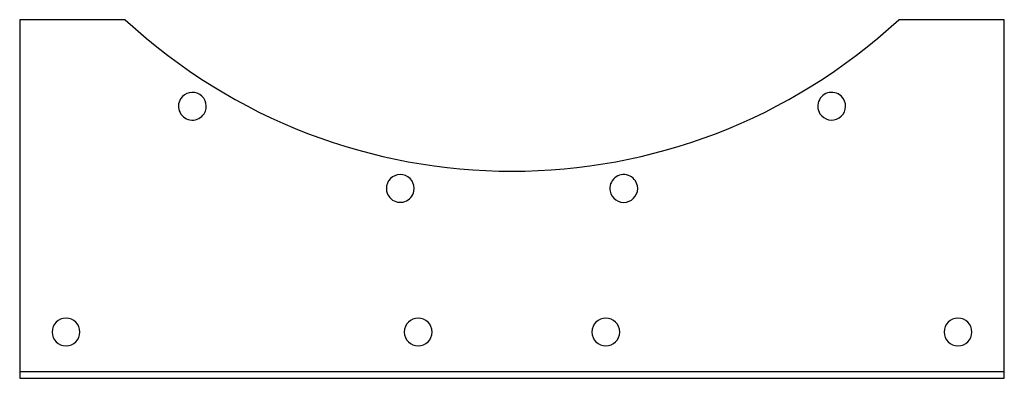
# Model space of a CAD drawing. Header units: millimetres. Extents: x -212 to 212, y -78 to 78.
import ezdxf

# ---------------------------------------------------------------- set-up
doc = ezdxf.new("R2010")
doc.units = ezdxf.units.MM
doc.layers.add('HIDDEN', color=7, linetype='Continuous')
doc.layers.add('THICK', color=7, linetype='Continuous')

msp = doc.modelspace()

# ---------------------------------------------------------------- linework, layer by layer
at = {"layer": 'HIDDEN'}
for p, q in [((-212.5, 77.5), (-212.5, 77.5)), ((-166.94, 77.5), (-166.94, 77.5)), ((166.94, 77.5), (166.94, 77.5)), ((212.5, 77.5), (212.5, 77.5)), ((-212.5, -74.5), (212.5, -74.5)), ((-212.5, -74.5), (-212.5, -74.5)), ((212.5, -74.5), (212.5, -74.5)), ((-212.5, -77.5), (-212.5, -77.5)), ((212.5, -77.5), (212.5, -77.5))]:
    msp.add_line(p, q, dxfattribs=at)
at = {"layer": 'THICK'}
for p, q in [((-166.94, 77.5), (-212.5, 77.5)), ((-212.5, 77.5), (-212.5, -77.5)), ((212.5, 77.5), (166.94, 77.5)), ((212.5, -77.5), (212.5, 77.5)), ((-212.5, -77.5), (212.5, -77.5))]:
    msp.add_line(p, q, dxfattribs=at)
for centre, radius, start, end in [((0, 257.5), 245.5, 227.1552, 312.8449), ((-137.98, 40.09), 6, 147.6, 327.6), ((-137.98, 40.09), 6, 327.6, 147.6), ((137.98, 40.09), 6, 32.4, 212.4), ((137.98, 40.09), 6, 212.4, 32.4), ((-48.25, 4.56), 6, 349.2, 169.2), ((48.25, 4.56), 6, 10.8, 190.8), ((-48.25, 4.56), 6, 169.2, 349.2), ((48.25, 4.56), 6, 190.8, 10.8), ((-192.5, -57.5), 6, 0, 180), ((-40.5, -57.5), 6, 0, 180), ((40.5, -57.5), 6, 0, 180), ((192.5, -57.5), 6, 0, 180), ((-192.5, -57.5), 6, 180, 0), ((-40.5, -57.5), 6, 180, 0), ((40.5, -57.5), 6, 180, 0), ((192.5, -57.5), 6, 180, 0)]:
    msp.add_arc(centre, radius, start, end, dxfattribs=at)

doc.saveas('drawing.dxf')
